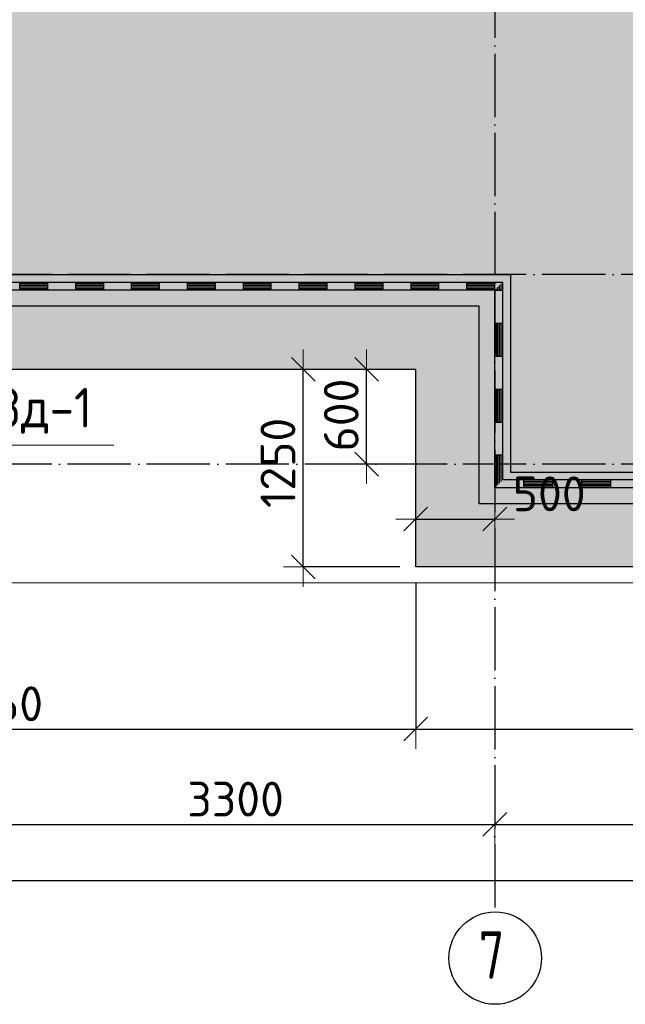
# Model space of a CAD drawing. Header units: millimetres. Extents: x -3483 to 105345, y -283423 to 72284.
# Tile 67 of 157: x 15446 to 19275, y -3417 to 2812. Entities that reach past the tile are written whole.
import ezdxf

# ---------------------------------------------------------------- set-up
doc = ezdxf.new("R2010")
doc.units = ezdxf.units.MM
doc.header["$PDMODE"] = 65
for name, pattern in [('______11', [500, 400, -50, 0, -50]), ('______2', [270, 200, -70]), ('______5', [1100, 800, -100, 100, -100])]:
    doc.linetypes.add(name, pattern=pattern)
for name, color, linetype, lineweight in [('Standard', 7, 'Continuous', 25), ('Размерная линия_ общее', 7, 'Continuous', 13), ('Стена_ общее', 7, 'Continuous', 35), ('Фундамент (1)', 7, 'Continuous', 35), ('Фундамент_ общее', 7, 'Continuous', 35)]:
    doc.layers.add(name, color=color, linetype=linetype, lineweight=lineweight)
doc.layers.add('Осевая линия_ общее', color=7, linetype='______5', lineweight=13, true_color=0xa0a0a0)
doc.styles.add('ISOCPEUR', font='ISOCPEUR')
doc.dimstyles.new('DIMSTYLE_4', dxfattribs={"dimtxt": 220, "dimasz": 250, "dimexe": 0, "dimexo": 0, "dimgap": 110, "dimtad": 2, "dimdec": 0, "dimrnd": 5, "dimzin": 12, "dimdsep": 46, "dimtxsty": 'ISOCPEUR', "dimblk1": 'ALL_ML_STRICH', "dimblk2": 'ALL_ML_STRICH', "dimsah": 1, "dimcen": 0, "dimclrd": 7, "dimclre": 256, "dimclrt": 7, "dimadec": 0, "dimazin": 0, "dimtfac": 1, "dimtdec": 0, "dimtix": 1, "dimtmove": 2, "dimatfit": 3, "dimfxl": 0, "dimtzin": 0, "dimlwd": 0, "dimlwe": -3, "dimarcsym": 0})
doc.dimstyles.new('DIMSTYLE_5', dxfattribs={"dimtxt": 220, "dimasz": 250, "dimexe": 0, "dimexo": 0, "dimgap": 110, "dimtad": 2, "dimdec": 0, "dimrnd": 5, "dimzin": 12, "dimdsep": 46, "dimtxsty": 'ISOCPEUR', "dimblk1": 'ALL_ML_STRICH', "dimblk2": 'ALL_ML_STRICH', "dimsah": 1, "dimcen": 0, "dimclrd": 7, "dimclre": 256, "dimclrt": 7, "dimadec": 0, "dimazin": 0, "dimtfac": 1, "dimtdec": 0, "dimtix": 1, "dimtmove": 2, "dimatfit": 3, "dimfxl": 0, "dimtvp": 1.2, "dimtzin": 0, "dimlwd": 0, "dimlwe": -3, "dimarcsym": 0})

# ---------------------------------------------------------------- blocks, each defined once
blk = doc.blocks.new('ALL_ML_STRICH')
at = {"color": 0, "linetype": 'ByBlock', "lineweight": -2}
for p, q in [((0, -0.5), (0, 0.5)), ((-0.3, -0.3), (0.3, 0.3)), ((-1, 0), (0.5, 0))]:
    blk.add_line(p, q, dxfattribs=at)
blk = doc.blocks.new('*D15')
at = {"layer": 'DEFPOINTS', "color": 7, "linetype": 'Continuous', "lineweight": 13, "transparency": 33554687}
for p in [(17950, -257.6), (18450, -257.6), (17950, -347.6)]:
    blk.add_point(p, dxfattribs=at)
at = {"layer": 'Размерная линия_ общее', "color": 253, "linetype": 'Continuous', "lineweight": -2, "true_color": 0xa0a0a0, "transparency": 33554687}
for p, q in [((17950, -347.6), (17950, -347.6)), ((18450, -347.6), (18450, -347.6))]:
    blk.add_line(p, q, dxfattribs=at)
at = {"layer": 'Размерная линия_ общее', "color": 7, "linetype": 'Continuous', "lineweight": -2, "transparency": 33554687}
blk.add_line((17950, -347.6), (18450, -347.6), dxfattribs=at)
at = {"layer": 'Размерная линия_ общее', "color": 7, "linetype": 'Continuous', "lineweight": 13, "transparency": 33554687, "xscale": 250, "yscale": 250, "zscale": 250, "rotation": 180}
blk.add_blockref('ALL_ML_STRICH', (17950, -347.6), dxfattribs=at)
at = {"layer": 'Размерная линия_ общее', "color": 7, "linetype": 'Continuous', "lineweight": 13, "transparency": 33554687, "xscale": 250, "yscale": 250, "zscale": 250}
blk.add_blockref('ALL_ML_STRICH', (18450, -347.6), dxfattribs=at)
at = {"layer": 'Размерная линия_ общее', "color": 7, "linetype": 'Continuous', "lineweight": 13, "transparency": 33554687, "insert": (18793.5, -187.6), "char_height": 220, "width": 660, "attachment_point": 5, "style": 'ISOCPEUR'}
blk.add_mtext('\\A1;{500}', dxfattribs=at)
blk = doc.blocks.new('*D18')
at = {"layer": 'DEFPOINTS', "color": 7, "linetype": 'Continuous', "lineweight": 13, "transparency": 33554687}
for p in [(17950, 600), (17238.9, -650), (17950, -650)]:
    blk.add_point(p, dxfattribs=at)
at = {"layer": 'Размерная линия_ общее', "color": 253, "linetype": 'Continuous', "lineweight": -2, "true_color": 0xa0a0a0, "transparency": 33554687}
for p, q in [((17850, 600), (17238.9, 600)), ((17850, -650), (17238.9, -650))]:
    blk.add_line(p, q, dxfattribs=at)
at = {"layer": 'Размерная линия_ общее', "color": 7, "linetype": 'Continuous', "lineweight": -2, "transparency": 33554687}
blk.add_line((17238.9, -650), (17238.9, 600), dxfattribs=at)
at = {"layer": 'Размерная линия_ общее', "color": 7, "linetype": 'Continuous', "lineweight": 13, "transparency": 33554687, "xscale": 250, "yscale": 250, "zscale": 250}
for p, rotation in [((17238.9, 600), 90), ((17238.9, -650), 270)]:
    blk.add_blockref('ALL_ML_STRICH', p, dxfattribs=dict(at, rotation=rotation))
at = {"layer": 'Размерная линия_ общее', "color": 7, "linetype": 'Continuous', "lineweight": 13, "transparency": 33554687, "insert": (17078.9, 8), "char_height": 220, "width": 880, "attachment_point": 5, "rotation": 90, "style": 'ISOCPEUR'}
blk.add_mtext('\\A1;{1250}', dxfattribs=at)
blk = doc.blocks.new('*D19')
at = {"layer": 'DEFPOINTS', "color": 7, "linetype": 'Continuous', "lineweight": 13, "transparency": 33554687}
for p in [(17950, 600), (17638.9, 0), (17950, 0)]:
    blk.add_point(p, dxfattribs=at)
at = {"layer": 'Размерная линия_ общее', "color": 253, "linetype": 'Continuous', "lineweight": -2, "true_color": 0xa0a0a0, "transparency": 33554687}
for p, q in [((17850, 600), (17638.9, 600)), ((17850, 0), (17638.9, 0))]:
    blk.add_line(p, q, dxfattribs=at)
at = {"layer": 'Размерная линия_ общее', "color": 7, "linetype": 'Continuous', "lineweight": -2, "transparency": 33554687}
blk.add_line((17638.9, 0), (17638.9, 600), dxfattribs=at)
at = {"layer": 'Размерная линия_ общее', "color": 7, "linetype": 'Continuous', "lineweight": 13, "transparency": 33554687, "xscale": 250, "yscale": 250, "zscale": 250}
for p, rotation in [((17638.9, 600), 90), ((17638.9, 0), 270)]:
    blk.add_blockref('ALL_ML_STRICH', p, dxfattribs=dict(at, rotation=rotation))
at = {"layer": 'Размерная линия_ общее', "color": 7, "linetype": 'Continuous', "lineweight": 13, "transparency": 33554687, "insert": (17478.9, 311), "char_height": 220, "width": 660, "attachment_point": 5, "rotation": 90, "style": 'ISOCPEUR'}
blk.add_mtext('\\A1;{600}', dxfattribs=at)
blk = doc.blocks.new('*D42')
at = {"layer": 'DEFPOINTS', "color": 7, "linetype": 'Continuous', "lineweight": 13, "transparency": 33554687}
for p in [(12590, -650), (17950, -650), (12590, -1675.8)]:
    blk.add_point(p, dxfattribs=at)
at = {"layer": 'Размерная линия_ общее', "color": 253, "linetype": 'Continuous', "lineweight": -2, "true_color": 0xa0a0a0, "transparency": 33554687}
for p, q in [((12590, -750), (12590, -1675.8)), ((17950, -750), (17950, -1675.8))]:
    blk.add_line(p, q, dxfattribs=at)
at = {"layer": 'Размерная линия_ общее', "color": 7, "linetype": 'Continuous', "lineweight": -2, "transparency": 33554687}
blk.add_line((12590, -1675.8), (17950, -1675.8), dxfattribs=at)
at = {"layer": 'Размерная линия_ общее', "color": 7, "linetype": 'Continuous', "lineweight": 13, "transparency": 33554687, "xscale": 250, "yscale": 250, "zscale": 250, "rotation": 180}
blk.add_blockref('ALL_ML_STRICH', (12590, -1675.8), dxfattribs=at)
at = {"layer": 'Размерная линия_ общее', "color": 7, "linetype": 'Continuous', "lineweight": 13, "transparency": 33554687, "xscale": 250, "yscale": 250, "zscale": 250}
blk.add_blockref('ALL_ML_STRICH', (17950, -1675.8), dxfattribs=at)
at = {"layer": 'Размерная линия_ общее', "color": 7, "linetype": 'Continuous', "lineweight": 13, "transparency": 33554687, "insert": (15281, -1515.8), "char_height": 220, "width": 880, "attachment_point": 5, "style": 'ISOCPEUR'}
blk.add_mtext('\\A1;{5360}', dxfattribs=at)
blk = doc.blocks.new('*D43')
at = {"layer": 'DEFPOINTS', "color": 7, "linetype": 'Continuous', "lineweight": 13, "transparency": 33554687}
for p in [(17950, -650), (22250, -650), (17950, -1675.8)]:
    blk.add_point(p, dxfattribs=at)
at = {"layer": 'Размерная линия_ общее', "color": 253, "linetype": 'Continuous', "lineweight": -2, "true_color": 0xa0a0a0, "transparency": 33554687}
for p, q in [((17950, -750), (17950, -1675.8)), ((22250, -750), (22250, -1675.8))]:
    blk.add_line(p, q, dxfattribs=at)
at = {"layer": 'Размерная линия_ общее', "color": 7, "linetype": 'Continuous', "lineweight": -2, "transparency": 33554687}
blk.add_line((17950, -1675.8), (22250, -1675.8), dxfattribs=at)
at = {"layer": 'Размерная линия_ общее', "color": 7, "linetype": 'Continuous', "lineweight": 13, "transparency": 33554687, "xscale": 250, "yscale": 250, "zscale": 250, "rotation": 180}
blk.add_blockref('ALL_ML_STRICH', (17950, -1675.8), dxfattribs=at)
at = {"layer": 'Размерная линия_ общее', "color": 7, "linetype": 'Continuous', "lineweight": 13, "transparency": 33554687, "xscale": 250, "yscale": 250, "zscale": 250}
blk.add_blockref('ALL_ML_STRICH', (22250, -1675.8), dxfattribs=at)
at = {"layer": 'Размерная линия_ общее', "color": 7, "linetype": 'Continuous', "lineweight": 13, "transparency": 33554687, "insert": (20100, -1515.8), "char_height": 220, "width": 880, "attachment_point": 5, "style": 'ISOCPEUR'}
blk.add_mtext('\\A1;{4300}', dxfattribs=at)
blk = doc.blocks.new('*D697')
at = {"layer": 'DEFPOINTS', "color": 7, "linetype": 'Continuous', "lineweight": 13, "transparency": 33554687}
for p in [(0, -2633.6), (25050, -2667.7), (0, -2733.1)]:
    blk.add_point(p, dxfattribs=at)
at = {"layer": 'Размерная линия_ общее', "color": 253, "linetype": 'Continuous', "lineweight": -2, "true_color": 0xa0a0a0, "transparency": 33554687}
for p, q in [((0, -2713.1), (0, -2633.6)), ((25050, -2647.7), (25050, -2633.6))]:
    blk.add_line(p, q, dxfattribs=at)
at = {"layer": 'Размерная линия_ общее', "color": 7, "linetype": 'Continuous', "lineweight": -2, "transparency": 33554687}
blk.add_line((0, -2633.6), (25050, -2633.6), dxfattribs=at)
at = {"layer": 'Размерная линия_ общее', "color": 7, "linetype": 'Continuous', "lineweight": 13, "transparency": 33554687, "xscale": 250, "yscale": 250, "zscale": 250, "rotation": 180}
blk.add_blockref('ALL_ML_STRICH', (0, -2633.6), dxfattribs=at)
at = {"layer": 'Размерная линия_ общее', "color": 7, "linetype": 'Continuous', "lineweight": 13, "transparency": 33554687, "xscale": 250, "yscale": 250, "zscale": 250}
blk.add_blockref('ALL_ML_STRICH', (25050, -2633.6), dxfattribs=at)
at = {"layer": 'Размерная линия_ общее', "color": 7, "linetype": 'Continuous', "lineweight": 13, "transparency": 33554687, "insert": (12536, -2473.6), "char_height": 220, "width": 1100, "attachment_point": 5, "style": 'ISOCPEUR'}
blk.add_mtext('\\A1;{25050}', dxfattribs=at)
blk = doc.blocks.new('*D703')
at = {"layer": 'DEFPOINTS', "color": 7, "linetype": 'Continuous', "lineweight": 13, "transparency": 33554687}
for p in [(15150, -2200), (15150, -2278.8), (18450, -2281.3)]:
    blk.add_point(p, dxfattribs=at)
at = {"layer": 'Размерная линия_ общее', "color": 253, "linetype": 'Continuous', "lineweight": -2, "true_color": 0xa0a0a0, "transparency": 33554687}
for p, q in [((15150, -2300), (15150, -2278.8)), ((18450, -2278.8), (18450, -2278.8))]:
    blk.add_line(p, q, dxfattribs=at)
at = {"layer": 'Размерная линия_ общее', "color": 7, "linetype": 'Continuous', "lineweight": -2, "transparency": 33554687}
blk.add_line((15150, -2278.8), (18450, -2278.8), dxfattribs=at)
at = {"layer": 'Размерная линия_ общее', "color": 7, "linetype": 'Continuous', "lineweight": 13, "transparency": 33554687, "xscale": 250, "yscale": 250, "zscale": 250, "rotation": 180}
blk.add_blockref('ALL_ML_STRICH', (15150, -2278.8), dxfattribs=at)
at = {"layer": 'Размерная линия_ общее', "color": 7, "linetype": 'Continuous', "lineweight": 13, "transparency": 33554687, "xscale": 250, "yscale": 250, "zscale": 250}
blk.add_blockref('ALL_ML_STRICH', (18450, -2278.8), dxfattribs=at)
at = {"layer": 'Размерная линия_ общее', "color": 7, "linetype": 'Continuous', "lineweight": 13, "transparency": 33554687, "insert": (16811, -2118.8), "char_height": 220, "width": 880, "attachment_point": 5, "style": 'ISOCPEUR'}
blk.add_mtext('\\A1;{3300}', dxfattribs=at)
blk = doc.blocks.new('*D704')
at = {"layer": 'DEFPOINTS', "color": 7, "linetype": 'Continuous', "lineweight": 13, "transparency": 33554687}
for p in [(21750, -2186.4), (18450, -2278.8), (18450, -2281.3)]:
    blk.add_point(p, dxfattribs=at)
at = {"layer": 'Размерная линия_ общее', "color": 253, "linetype": 'Continuous', "lineweight": -2, "true_color": 0xa0a0a0, "transparency": 33554687}
for p, q in [((18450, -2278.8), (18450, -2278.8)), ((21750, -2286.4), (21750, -2278.8))]:
    blk.add_line(p, q, dxfattribs=at)
at = {"layer": 'Размерная линия_ общее', "color": 7, "linetype": 'Continuous', "lineweight": -2, "transparency": 33554687}
blk.add_line((18450, -2278.8), (21750, -2278.8), dxfattribs=at)
at = {"layer": 'Размерная линия_ общее', "color": 7, "linetype": 'Continuous', "lineweight": 13, "transparency": 33554687, "xscale": 250, "yscale": 250, "zscale": 250, "rotation": 180}
blk.add_blockref('ALL_ML_STRICH', (18450, -2278.8), dxfattribs=at)
at = {"layer": 'Размерная линия_ общее', "color": 7, "linetype": 'Continuous', "lineweight": 13, "transparency": 33554687, "xscale": 250, "yscale": 250, "zscale": 250}
blk.add_blockref('ALL_ML_STRICH', (21750, -2278.8), dxfattribs=at)
at = {"layer": 'Размерная линия_ общее', "color": 7, "linetype": 'Continuous', "lineweight": 13, "transparency": 33554687, "insert": (20111, -2118.8), "char_height": 220, "width": 880, "attachment_point": 5, "style": 'ISOCPEUR'}
blk.add_mtext('\\A1;{3300}', dxfattribs=at)
blk = doc.blocks.new('ЭЛЕМЕНТ_УЗОРА_5')
at = {"layer": 'Standard', "color": 7, "linetype": 'Continuous', "lineweight": 25, "transparency": 33554687}
for p, q in [((15623.3, 1150), (15270, 1150)), ((15446.7, 1100), (15446.7, 1150)), ((15623.3, 1140), (15446.7, 1140)), ((15623.3, 1130), (15446.7, 1130)), ((15976.7, 1150), (15623.3, 1150)), ((15623.3, 1100), (15623.3, 1150)), ((15623.3, 1100), (15623.3, 1150)), ((15800, 1100), (15800, 1150)), ((15976.7, 1140), (15800, 1140)), ((15976.7, 1130), (15800, 1130)), ((16330, 1150), (15976.7, 1150)), ((15976.7, 1100), (15976.7, 1150)), ((15976.7, 1100), (15976.7, 1150)), ((16153.3, 1100), (16153.3, 1150)), ((16330, 1140), (16153.3, 1140)), ((16330, 1130), (16153.3, 1130)), ((16683.3, 1150), (16330, 1150)), ((16330, 1100), (16330, 1150)), ((16330, 1100), (16330, 1150)), ((16506.7, 1100), (16506.7, 1150)), ((16683.3, 1140), (16506.7, 1140)), ((16683.3, 1130), (16506.7, 1130)), ((17036.7, 1150), (16683.3, 1150)), ((16683.3, 1100), (16683.3, 1150)), ((16683.3, 1100), (16683.3, 1150)), ((16860, 1100), (16860, 1150)), ((17036.7, 1140), (16860, 1140)), ((17036.7, 1130), (16860, 1130)), ((17390, 1150), (17036.7, 1150)), ((17036.7, 1100), (17036.7, 1150)), ((17036.7, 1100), (17036.7, 1150)), ((17213.3, 1100), (17213.3, 1150)), ((17390, 1140), (17213.3, 1140)), ((17390, 1130), (17213.3, 1130)), ((17743.3, 1150), (17390, 1150)), ((17390, 1100), (17390, 1150)), ((17390, 1100), (17390, 1150)), ((17566.7, 1100), (17566.7, 1150)), ((17743.3, 1140), (17566.7, 1140)), ((17743.3, 1130), (17566.7, 1130)), ((18096.7, 1150), (17743.3, 1150)), ((17743.3, 1100), (17743.3, 1150)), ((17743.3, 1100), (17743.3, 1150)), ((17920, 1100), (17920, 1150)), ((18096.7, 1140), (17920, 1140)), ((18096.7, 1130), (17920, 1130)), ((18450, 1150), (18096.7, 1150)), ((18096.7, 1100), (18096.7, 1150)), ((18096.7, 1100), (18096.7, 1150)), ((18273.3, 1100), (18273.3, 1150)), ((18450, 1140), (18273.3, 1140)), ((18450, 1130), (18273.3, 1130)), ((18500, 1150), (18450, 1150)), ((18480, 1100), (18480, 1130)), ((18490, 1100), (18490, 1140)), ((18500, 1100), (18500, 1150)), ((15623.3, 1100), (15270, 1100)), ((15623.3, 1120), (15446.7, 1120)), ((15623.3, 1110), (15446.7, 1110)), ((15976.7, 1100), (15623.3, 1100)), ((15976.7, 1120), (15800, 1120)), ((15976.7, 1110), (15800, 1110)), ((16330, 1100), (15976.7, 1100)), ((16330, 1120), (16153.3, 1120)), ((16330, 1110), (16153.3, 1110)), ((16683.3, 1100), (16330, 1100)), ((16683.3, 1120), (16506.7, 1120)), ((16683.3, 1110), (16506.7, 1110)), ((17036.7, 1100), (16683.3, 1100)), ((17036.7, 1120), (16860, 1120)), ((17036.7, 1110), (16860, 1110)), ((17390, 1100), (17036.7, 1100)), ((17390, 1120), (17213.3, 1120)), ((17390, 1110), (17213.3, 1110)), ((17743.3, 1100), (17390, 1100)), ((17743.3, 1120), (17566.7, 1120)), ((17743.3, 1110), (17566.7, 1110)), ((18096.7, 1100), (17743.3, 1100)), ((18096.7, 1120), (17920, 1120)), ((18096.7, 1110), (17920, 1110)), ((18450, 1120), (18273.3, 1120)), ((18450, 1110), (18273.3, 1110)), ((18450, 683.3), (18450, 1100)), ((18450, 1100), (18450, 1100)), ((18450, 1100), (18500, 1100)), ((18450, 1100), (18500, 1100)), ((18460, 1100), (18460, 1110)), ((18470, 1100), (18470, 1120)), ((18500, 683.3), (18500, 1100)), ((18450, 891.7), (18500, 891.7)), ((18460, 683.3), (18460, 891.7)), ((18470, 683.3), (18470, 891.7)), ((18480, 683.3), (18480, 891.7)), ((18490, 683.3), (18490, 891.7)), ((18450, 266.7), (18450, 683.3)), ((18450, 683.3), (18500, 683.3)), ((18450, 683.3), (18500, 683.3)), ((18500, 266.7), (18500, 683.3)), ((18450, 475), (18500, 475)), ((18460, 266.7), (18460, 475)), ((18470, 266.7), (18470, 475)), ((18480, 266.7), (18480, 475)), ((18490, 266.7), (18490, 475)), ((18450, -150), (18450, 266.7)), ((18450, 266.7), (18500, 266.7)), ((18450, 266.7), (18500, 266.7)), ((18500, -100), (18500, 266.7)), ((18450, 58.3), (18500, 58.3)), ((18460, -140), (18460, 58.3)), ((18470, -130), (18470, 58.3)), ((18480, -120), (18480, 58.3)), ((18490, -110), (18490, 58.3)), ((18816.7, -100), (18500, -100)), ((18633.3, -150), (18633.3, -100)), ((18816.7, -110), (18633.3, -110)), ((18816.7, -120), (18633.3, -120)), ((19183.3, -100), (18816.7, -100)), ((18816.7, -150), (18816.7, -100)), ((18816.7, -150), (18816.7, -100)), ((19000, -150), (19000, -100)), ((19183.3, -110), (19000, -110)), ((19183.3, -120), (19000, -120)), ((19550, -100), (19183.3, -100)), ((19183.3, -150), (19183.3, -100)), ((19183.3, -150), (19183.3, -100)), ((18450, -150), (18450, -150)), ((18450, -150), (18450, -150)), ((18450, -150), (18450, -150)), ((18816.7, -130), (18633.3, -130)), ((18816.7, -140), (18633.3, -140)), ((19183.3, -150), (18816.7, -150)), ((19183.3, -130), (19000, -130)), ((19183.3, -140), (19000, -140)), ((19550, -150), (19183.3, -150))]:
    blk.add_line(p, q, dxfattribs=at)
for points in [[(18450, 1100), (18450, 1100), (18450, 1150)], [(18450, 1100), (18450, 1100), (18450, 1150)], [(18450, 1100), (18450, 1100), (18096.7, 1100)], [(18816.7, -150), (18450, -150), (18450, -150)]]:
    blk.add_lwpolyline(points, dxfattribs=at)

msp = doc.modelspace()

# ---------------------------------------------------------------- hatches: boundary and pattern name
at = {"layer": 'Фундамент (1)', "linetype": 'Continuous', "lineweight": 13, "true_color": 0xc7c7c7, "transparency": 33554687}
h = msp.add_hatch(color=9, dxfattribs=at)
h.paths.add_polyline_path([(14500, 40050), (14500, 46590), (600, 46590), (600, 43340), (-650, 43340), (-650, 38420), (600, 38420), (600, 32820), (-650, 32820), (-650, 27900), (600, 27900), (600, 22300), (-650, 22300), (-650, 18000), (600, 18000), (600, 12640), (-650, 12640), (-650, 10119.9), (2567.4, 6902.4), (3451.3, 7786.3), (7715.2, 3522.4), (6831.3, 2638.6), (10119.9, -650), (12590, -650), (12590, 600), (17950, 600), (17950, -650), (22250, -650), (22250, 600), (25150, 600), (25150, 14500), (22052, 14500), (21015.9, 15536.2), (22316.9, 16837.3), (16695.4, 22458.8), (15394.4, 21157.7), (14500, 22052), (14500, 31190), (16340, 31190), (16340, 40050)])
h.paths.add_polyline_path([(16320.7, 19807.1), (16744.9, 20231.4), (17169.2, 19807.1), (16744.9, 19382.8)], flags=16)
h.paths.add_polyline_path([(6480, 35420), (6480, 34820), (5880, 34820), (5880, 35420)], flags=16)
h.paths.add_polyline_path([(6100, 14400), (6100, 15000), (6700, 15000), (6700, 14400)], flags=16)

# ---------------------------------------------------------------- linework, layer by layer
at = {"layer": 'Standard', "color": 7, "linetype": 'Continuous', "lineweight": 13, "transparency": 33554687}
for points in [[(-750, -750), (25250, -750), (25250, 46690), (-750, 46690), (-750, -750)], [(12100, -350), (12520.8, 120.8), (16040.8, 120.8)]]:
    msp.add_lwpolyline(points, dxfattribs=at)
at = {"layer": 'Осевая линия_ общее', "color": 253, "linetype": '______11', "lineweight": -3, "true_color": 0xa0a0a0, "transparency": 33554687}
for p, q in [((18450, 21600), (18450, -2827.9)), ((25150, 1200), (-2857.8, 1200)), ((25150, 0), (-2857.8, 0))]:
    msp.add_line(p, q, dxfattribs=at)
at = {"layer": 'Осевая линия_ общее', "color": 7, "linetype": 'Continuous', "lineweight": -3, "transparency": 33554687}
msp.add_circle((18452.4, -3124.6), 292.4, dxfattribs=at)
at = {"layer": 'Стена_ общее', "color": 7, "linetype": 'Continuous', "lineweight": 25, "transparency": 33554687}
for p, q in [((15250, 1200), (18350, 1200)), ((15250, 1200), (18350, 1200)), ((18350, 1200), (18550, 1200)), ((18350, 1200), (18550, 1200)), ((18550, 1200), (18550, -50)), ((18550, 1200), (18550, -50)), ((18350, 1000), (12190, 1000)), ((18350, 1000), (12190, 1000)), ((18350, -50), (18350, 1000)), ((18350, -50), (18350, 1000)), ((18350, -250), (18350, -50)), ((18350, -250), (18350, -50)), ((18550, -50), (21650, -50)), ((18550, -50), (21650, -50)), ((21650, -250), (18350, -250)), ((21650, -250), (18350, -250))]:
    msp.add_line(p, q, dxfattribs=at)
at = {"layer": 'Стена_ общее', "color": 253, "linetype": '______2', "lineweight": 18, "true_color": 0xababab, "transparency": 33554687}
msp.add_line((13770, 1000), (18350, 1000), dxfattribs=at)
msp.add_line((13770, 1000), (18350, 1000), dxfattribs=at)
at = {"layer": 'Фундамент_ общее', "color": 7, "lineweight": 25, "transparency": 33554687}
for p, q in [((17950, 600), (12590, 600)), ((17950, -650), (17950, 600)), ((22250, -650), (17950, -650))]:
    msp.add_line(p, q, dxfattribs=at)
at = {"layer": 'Фундамент_ общее', "color": 7, "linetype": 'Continuous', "lineweight": 25, "transparency": 33554687}
for p, q in [((17950, 600), (12590, 600)), ((17950, -650), (17950, 600)), ((22250, -650), (17950, -650))]:
    msp.add_line(p, q, dxfattribs=at)

# ---------------------------------------------------------------- block references
at = {"layer": 'Standard', "color": 7, "linetype": 'Continuous', "lineweight": 25, "transparency": 33554687}
msp.add_blockref('ЭЛЕМЕНТ_УЗОРА_5', (0, 0), dxfattribs=at)

# ---------------------------------------------------------------- texts
at = {"layer": 'Standard', "color": 7, "linetype": 'Continuous', "lineweight": 13, "transparency": 33554687, "insert": (14225.4, 337.5), "char_height": 250, "width": 3519.776, "attachment_point": 5, "style": 'ISOCPEUR'}
msp.add_mtext('\\A1;{\\fISOCPEUR|i0|b0;\\H250.000000;\\W0.909091;\\C7;Закладная деталь Зд-1}\\P', dxfattribs=at)
at = {"layer": 'Осевая линия_ общее', "color": 7, "linetype": 'Continuous', "lineweight": -3, "transparency": 33554687, "insert": (18347.4, -3255.1), "char_height": 300, "width": 326.407, "attachment_point": 7, "style": 'ISOCPEUR'}
msp.add_mtext('\\W0.78;7', dxfattribs=at)

# ---------------------------------------------------------------- dimensions: what is measured, and where the dimension line sits
at = {"layer": 'Размерная линия_ общее', "color": 7, "linetype": 'Continuous', "lineweight": 13, "transparency": 33554687}
for base, p1, dimstyle, picture, middle in [((17238.9, 600), (17850, -650), 'DIMSTYLE_4', '*D18', (17078.9, 8)), ((17638.9, 600), (17850, 0), 'DIMSTYLE_5', '*D19', (17478.9, 311))]:
    dim = msp.add_linear_dim(base=base, p1=p1, p2=(17850, 600), angle=90, dimstyle=dimstyle, override={"dimpost": '<>', "dimclrd": 7, "dimclre": 253, "dimclrt": 7, "dimlwd": 0, "dimlwe": 65533}, dxfattribs=at)
    dim.commit()
    dim.dimension.update_dxf_attribs({"geometry": picture, "text_midpoint": middle, "dimtype": 160})
for base, p1, p2, dimstyle, picture, middle in [((18450, -347.6), (17950, -347.6), (18450, -347.6), 'DIMSTYLE_5', '*D15', (18793.5, -187.6)), ((17950, -1675.8), (12590, -750), (17950, -750), 'DIMSTYLE_4', '*D42', (15281, -1515.8)), ((22250, -1675.8), (17950, -750), (22250, -750), 'DIMSTYLE_4', '*D43', (20100, -1515.8)), ((18450, -2278.8), (15150, -2300), (18450, -2278.8), 'DIMSTYLE_4', '*D703', (16811, -2118.8)), ((21750, -2278.8), (18450, -2278.8), (21750, -2286.4), 'DIMSTYLE_4', '*D704', (20111, -2118.8)), ((25050, -2633.6), (0, -2713.1), (25050, -2647.7), 'DIMSTYLE_4', '*D697', (12536, -2473.6))]:
    dim = msp.add_linear_dim(base=base, p1=p1, p2=p2, dimstyle=dimstyle, override={"dimpost": '<>', "dimclrd": 7, "dimclre": 253, "dimclrt": 7, "dimlwd": 0, "dimlwe": 65533}, dxfattribs=at)
    dim.commit()
    dim.dimension.update_dxf_attribs({"geometry": picture, "text_midpoint": middle, "dimtype": 160})

doc.saveas('drawing.dxf')
